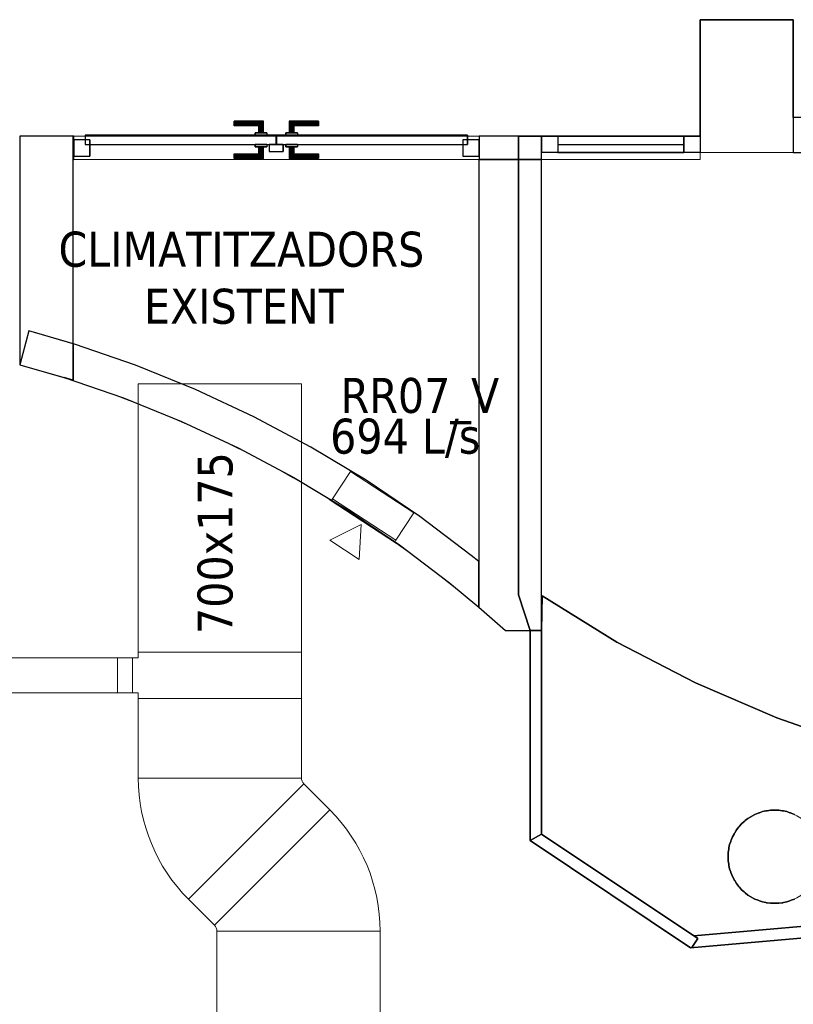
# Model space of a CAD drawing. Header units: metres. Extents: x 397.7 to 427.5, y 12.7 to 28.4.
# Tile 48 of 137: x 407.5 to 410.8, y 20.5 to 24.7. Entities that reach past the tile are written whole.
import ezdxf

# ---------------------------------------------------------------- set-up
doc = ezdxf.new("R2010")
doc.units = ezdxf.units.M
doc.layers.add('01_CARPINTERIA', color=5, linetype='Continuous', lineweight=25, true_color=0x0000ff)
doc.layers.add('01_SUELOS', color=7, linetype='Continuous', lineweight=25, true_color=0x007f00)
for name, color, linetype, lineweight in [('A-COLS-____-MCUT', 7, 'Continuous', 18), ('A-COLS-____-OTLN', 7, 'Continuous', 18), ('A-DETL-____-MBND', 7, 'Continuous', 18), ('A-GENM-____-OTLN', 7, 'Continuous', 18), ('A-WALL-____-MCUT', 7, 'Continuous', 25), ('A-WALL-____-OTLN', 7, 'Continuous', 25), ('G-____-____-TEXT', 7, 'Continuous', 30), ('M-HVAC-CDFF-IDEN', 7, 'Continuous', 30), ('M-HVAC-DUCT-IDEN', 7, 'Continuous', 30), ('M-HVAC-DUCT-OTLN', 7, 'Continuous', 18)]:
    doc.layers.add(name, color=color, linetype=linetype, lineweight=lineweight)
doc.styles.add('Tahoma_2', font='tahoma.ttf', dxfattribs={"height": 0.15})

# ---------------------------------------------------------------- blocks, each defined once
blk = doc.blocks.new('Family - Mampara P3-156189-06_CLI_AIRE_P3')
at = {"layer": 'A-WALL-____-MCUT', "color": 253, "true_color": 0xaaaaaa}
for p, q in [((0.809, 0.05), (0.012, 0.05)), ((0.012, 0.05), (0.029, 0.0364)), ((0.8144, 0), (0.809, 0.05)), ((0.029, 0.0364), (0, 0)), ((0, 0), (0.8144, 0))]:
    blk.add_line(p, q, dxfattribs=at)
at = {"layer": 'A-WALL-____-OTLN', "color": 253, "true_color": 0xaaaaaa}
for p, q in [((0.012, 0.05), (0.029, 0.0364)), ((0.809, 0.05), (0.012, 0.05)), ((0.8144, 0), (0.809, 0.05)), ((0.029, 0.0364), (0, 0)), ((0, 0), (0.8144, 0))]:
    blk.add_line(p, q, dxfattribs=at)
at = {"layer": 'A-WALL-____-OTLN', "color": 253, "lineweight": 18, "true_color": 0xaaaaaa}
blk.add_line((-0.0056, 0), (0.8144, 0), dxfattribs=at)
blk = doc.blocks.new('Family - Mampara P3-156211-06_CLI_AIRE_P3')
at = {"layer": 'A-WALL-____-MCUT', "color": 253, "true_color": 0xaaaaaa}
for p, q in [((-0.0267, 0.05), (0, 0)), ((0.8733, 0.05), (-0.0267, 0.05)), ((0.8733, 0), (0.8733, 0.05)), ((0, 0), (0.8733, 0))]:
    blk.add_line(p, q, dxfattribs=at)
at = {"layer": 'A-WALL-____-OTLN', "color": 253, "true_color": 0xaaaaaa}
for p, q in [((-0.0267, 0.05), (0, 0)), ((0.8733, 0.05), (-0.0267, 0.05)), ((0.8733, 0), (0.8733, 0.05)), ((0, 0), (0.8733, 0))]:
    blk.add_line(p, q, dxfattribs=at)
at = {"layer": 'A-WALL-____-OTLN', "color": 253, "lineweight": 18, "true_color": 0xaaaaaa}
blk.add_line((0, 0), (0.8733, 0), dxfattribs=at)
blk = doc.blocks.new('Family - Evans P3-156231-06_CLI_AIRE_P3')
at = {"layer": 'A-WALL-____-MCUT', "color": 253, "true_color": 0xaaaaaa}
for p, q in [((1.5879, 5.0476), (1.5879, 4.8916)), ((1.5935, 5.046), (1.5879, 5.0476)), ((1.8554, 4.9557), (1.5935, 5.046)), ((2.1122, 4.8518), (1.8554, 4.9557)), ((1.5879, 4.8916), (1.5483, 4.9029)), ((1.5483, 4.9029), (1.8028, 4.8152)), ((1.8028, 4.8152), (2.0523, 4.7143)), ((2.3632, 4.7346), (2.1122, 4.8518)), ((2.6078, 4.6045), (2.3632, 4.7346)), ((2.0523, 4.7143), (2.2962, 4.6004)), ((2.8452, 4.4617), (2.6078, 4.6045)), ((2.2962, 4.6004), (2.5338, 4.4739)), ((2.5338, 4.4739), (2.7645, 4.3352)), ((3.0748, 4.3067), (2.8452, 4.4617)), ((2.7645, 4.3352), (2.9876, 4.1845)), ((3.296, 4.1398), (3.0748, 4.3067)), ((2.9876, 4.1845), (3.2025, 4.0224)), ((3.3279, 4.113), (3.296, 4.1398)), ((3.3279, 3.9171), (3.3279, 4.113)), ((3.2025, 4.0224), (3.3279, 3.9171))]:
    blk.add_line(p, q, dxfattribs=at)
at = {"layer": 'A-WALL-____-OTLN', "color": 253, "true_color": 0xaaaaaa}
for p, q in [((1.3976, 5.1023), (1.358, 4.9576)), ((1.3976, 5.1023), (1.358, 4.9576)), ((1.5935, 5.046), (1.3976, 5.1023)), ((1.5879, 5.0476), (1.3976, 5.1023)), ((1.5879, 5.0476), (1.5879, 4.8916)), ((1.8554, 4.9557), (1.5935, 5.046)), ((1.358, 4.9576), (1.5483, 4.9029)), ((1.358, 4.9576), (1.5483, 4.9029)), ((2.1122, 4.8518), (1.8554, 4.9557)), ((1.5879, 4.8916), (1.5483, 4.9029)), ((1.5483, 4.9029), (1.8028, 4.8152)), ((1.8028, 4.8152), (2.0523, 4.7143)), ((2.3632, 4.7346), (2.1122, 4.8518)), ((2.6078, 4.6045), (2.3632, 4.7346)), ((2.0523, 4.7143), (2.2962, 4.6004)), ((2.8452, 4.4617), (2.6078, 4.6045)), ((2.2962, 4.6004), (2.5338, 4.4739)), ((2.5338, 4.4739), (2.7645, 4.3352)), ((3.0748, 4.3067), (2.8452, 4.4617)), ((2.7645, 4.3352), (2.9876, 4.1845)), ((3.296, 4.1398), (3.0748, 4.3067)), ((2.9876, 4.1845), (3.2025, 4.0224)), ((3.3279, 4.113), (3.296, 4.1398)), ((3.3279, 3.9171), (3.3279, 4.113)), ((3.2025, 4.0224), (3.3279, 3.9171))]:
    blk.add_line(p, q, dxfattribs=at)
at = {"layer": 'A-WALL-____-OTLN', "color": 253, "lineweight": 18, "true_color": 0xaaaaaa}
blk.add_arc((0, 0), 5.1398, 47.9624, 74.6812, dxfattribs=at)
blk = doc.blocks.new('Family - Pilar P3-156324-06_CLI_AIRE_P3')
at = {"layer": 'A-COLS-____-MCUT', "color": 253, "true_color": 0xaaaaaa}
for start, end in [(360, 180), (180, 360)]:
    blk.add_arc((0.2, 0.2), 0.2, start, end, dxfattribs=at)
at = {"layer": 'A-COLS-____-OTLN', "color": 253, "true_color": 0xaaaaaa}
for start, end in [(360, 180), (180, 360)]:
    blk.add_arc((0.2, 0.2), 0.2, start, end, dxfattribs=at)
blk = doc.blocks.new('Family - Evans P3-156341-06_CLI_AIRE_P3')
at = {"layer": 'A-WALL-____-MCUT', "color": 253, "true_color": 0xaaaaaa}
for p, q in [((0.68, 0.1), (0.68, 0)), ((0.9485, 0.1), (0.68, 0.1)), ((0.9485, 0), (0.9485, 0.1)), ((2.69, 0.1), (2.6883, 0.1)), ((2.6883, 0.1), (2.6883, 0)), ((2.69, 0), (2.69, 0.1)), ((0.68, 0), (0.9485, 0)), ((2.6883, 0), (2.69, 0))]:
    blk.add_line(p, q, dxfattribs=at)
at = {"layer": 'A-WALL-____-OTLN', "color": 253, "true_color": 0xaaaaaa}
for p, q in [((0.68, 0.1), (0.68, 0)), ((0.9485, 0.1), (0.68, 0.1)), ((0.9485, 0), (0.9485, 0.1)), ((2.69, 0.1), (2.6883, 0.1)), ((2.6883, 0.1), (2.6883, 0)), ((2.69, 0.1), (2.69, 0)), ((0.68, 0), (0.9485, 0)), ((2.6883, 0), (2.69, 0))]:
    blk.add_line(p, q, dxfattribs=at)
at = {"layer": 'A-WALL-____-OTLN', "color": 253, "lineweight": 18, "true_color": 0xaaaaaa}
blk.add_line((0, 0), (2.82, 0), dxfattribs=at)
blk = doc.blocks.new('Family - Vano porta P3-156343-06_CLI_AIRE_P3')
at = {"layer": 'A-GENM-____-OTLN', "color": 253, "true_color": 0xaaaaaa}
for p, q in [((407.7387, 24.2295), (407.7387, 24.1295)), ((409.4785, 24.2295), (407.7387, 24.2295)), ((407.7387, 24.2295), (407.7387, 24.1295)), ((407.7387, 24.2295), (409.4785, 24.2295)), ((409.4785, 24.1295), (409.4785, 24.2295)), ((409.4785, 24.2295), (409.4785, 24.1295)), ((407.7387, 24.1295), (409.4785, 24.1295)), ((409.4785, 24.1295), (407.7387, 24.1295))]:
    blk.add_line(p, q, dxfattribs=at)
blk = doc.blocks.new('Family - Vano porta P3-156345-06_CLI_AIRE_P3')
at = {"layer": 'A-GENM-____-OTLN', "color": 253, "true_color": 0xaaaaaa}
for p, q in [((409.747, 24.2295), (409.747, 24.1295)), ((410.427, 24.2295), (409.747, 24.2295)), ((409.747, 24.2295), (409.747, 24.1295)), ((409.747, 24.2295), (410.427, 24.2295)), ((410.427, 24.1295), (410.427, 24.2295)), ((410.427, 24.2295), (410.427, 24.1295)), ((409.747, 24.1295), (410.427, 24.1295)), ((410.427, 24.1295), (409.747, 24.1295))]:
    blk.add_line(p, q, dxfattribs=at)
blk = doc.blocks.new('Family - Evans P3-156390-06_CLI_AIRE_P3')
at = {"layer": 'A-WALL-____-MCUT', "color": 253, "true_color": 0xaaaaaa}
for p, q in [((0.0661, 0.23), (0, 0)), ((1.0457, 0.23), (0.0661, 0.23)), ((1.0457, 0), (1.0457, 0.23)), ((0, 0), (1.0457, 0))]:
    blk.add_line(p, q, dxfattribs=at)
at = {"layer": 'A-WALL-____-OTLN', "color": 253, "true_color": 0xaaaaaa}
for p, q in [((0.0661, 0.23), (0, 0)), ((1.0457, 0.23), (0.0661, 0.23)), ((1.0457, 0), (1.0457, 0.23)), ((0, 0), (1.0457, 0))]:
    blk.add_line(p, q, dxfattribs=at)
at = {"layer": 'A-WALL-____-OTLN', "color": 253, "lineweight": 18, "true_color": 0xaaaaaa}
blk.add_line((0, 0), (1.0457, 0), dxfattribs=at)
blk = doc.blocks.new('Family - Paviment P3-156426-06_CLI_AIRE_P3')
at = {"layer": '01_SUELOS', "color": 9, "true_color": 0xaad4aa}
for p, q in [((0.0025, 1.4572), (0, 1.3089)), ((0, 1.3089), (0.0025, 1.4572)), ((0.3232, 1.2595), (0.0025, 1.4572)), ((0.0025, 1.4572), (0.3232, 1.2595)), ((0, 1.3089), (0, 0.4356)), ((0, 0.4356), (0, 1.3089)), ((0.66, 1.0844), (0.3232, 1.2595)), ((0.3232, 1.2595), (0.66, 1.0844)), ((1.0087, 0.9341), (0.66, 1.0844)), ((0.66, 1.0844), (1.0087, 0.9341)), ((1.3673, 0.8094), (1.0087, 0.9341)), ((1.0087, 0.9341), (1.3673, 0.8094)), ((0.885, 0.5029), (0.8976, 0.5102)), ((0.8976, 0.5102), (0.885, 0.5029)), ((0.8976, 0.5102), (0.9, 0.5119)), ((0.9, 0.5119), (0.8976, 0.5102)), ((0.9, 0.5119), (0.9026, 0.5131)), ((0.9026, 0.5131), (0.9, 0.5119)), ((0.9026, 0.5131), (0.9153, 0.5204)), ((0.9153, 0.5204), (0.9026, 0.5131)), ((0.9153, 0.5204), (0.929, 0.5254)), ((0.929, 0.5254), (0.9153, 0.5204)), ((0.929, 0.5254), (0.9316, 0.5266)), ((0.9316, 0.5266), (0.929, 0.5254)), ((0.9316, 0.5266), (0.9344, 0.5274)), ((0.9344, 0.5274), (0.9316, 0.5266)), ((0.9344, 0.5274), (0.9481, 0.5324)), ((0.9481, 0.5324), (0.9344, 0.5274)), ((0.9481, 0.5324), (0.9625, 0.5349)), ((0.9625, 0.5349), (0.9481, 0.5324)), ((0.9625, 0.5349), (0.9653, 0.5356)), ((0.9653, 0.5356), (0.9625, 0.5349)), ((0.9653, 0.5356), (0.9682, 0.5359)), ((0.9682, 0.5359), (0.9653, 0.5356)), ((0.9682, 0.5359), (0.9825, 0.5384)), ((0.9825, 0.5384), (0.9682, 0.5359)), ((0.9825, 0.5384), (1.0175, 0.5384)), ((1.0175, 0.5384), (0.9825, 0.5384)), ((1.0175, 0.5384), (1.0318, 0.5359)), ((1.0318, 0.5359), (1.0175, 0.5384)), ((1.0318, 0.5359), (1.0347, 0.5356)), ((1.0347, 0.5356), (1.0318, 0.5359)), ((1.0347, 0.5356), (1.0375, 0.5349)), ((1.0375, 0.5349), (1.0347, 0.5356)), ((1.0375, 0.5349), (1.0519, 0.5324)), ((1.0519, 0.5324), (1.0375, 0.5349)), ((1.0519, 0.5324), (1.0656, 0.5274)), ((1.0656, 0.5274), (1.0519, 0.5324)), ((1.0656, 0.5274), (1.0684, 0.5266)), ((1.0684, 0.5266), (1.0656, 0.5274)), ((1.0684, 0.5266), (1.071, 0.5254)), ((1.071, 0.5254), (1.0684, 0.5266)), ((1.071, 0.5254), (1.0847, 0.5204)), ((1.0847, 0.5204), (1.071, 0.5254)), ((0.8358, 0.4537), (0.8451, 0.4649)), ((0.8451, 0.4649), (0.8358, 0.4537)), ((0.8451, 0.4649), (0.8468, 0.4672)), ((0.8468, 0.4672), (0.8451, 0.4649)), ((0.8468, 0.4672), (0.8489, 0.4693)), ((0.8489, 0.4693), (0.8468, 0.4672)), ((0.8489, 0.4693), (0.8582, 0.4805)), ((0.8582, 0.4805), (0.8489, 0.4693)), ((0.8582, 0.4805), (0.8694, 0.4898)), ((0.8694, 0.4898), (0.8582, 0.4805)), ((0.8694, 0.4898), (0.8714, 0.4919)), ((0.8714, 0.4919), (0.8694, 0.4898)), ((0.8714, 0.4919), (0.8738, 0.4936)), ((0.8738, 0.4936), (0.8714, 0.4919)), ((0.8738, 0.4936), (0.885, 0.5029)), ((0.885, 0.5029), (0.8738, 0.4936)), ((0, 0.4356), (0.6526, 0)), ((0.6526, 0), (0, 0.4356)), ((0.8133, 0.4097), (0.8183, 0.4234)), ((0.8183, 0.4234), (0.8133, 0.4097)), ((0.8183, 0.4234), (0.8256, 0.436)), ((0.8256, 0.436), (0.8183, 0.4234)), ((0.8256, 0.436), (0.8268, 0.4387)), ((0.8268, 0.4387), (0.8256, 0.436)), ((0.8268, 0.4387), (0.8285, 0.4411)), ((0.8285, 0.4411), (0.8268, 0.4387)), ((0.8285, 0.4411), (0.8358, 0.4537)), ((0.8358, 0.4537), (0.8285, 0.4411)), ((0.8038, 0.3762), (0.8063, 0.3906)), ((0.8063, 0.3906), (0.8038, 0.3762)), ((0.8063, 0.3906), (0.8113, 0.4043)), ((0.8113, 0.4043), (0.8063, 0.3906)), ((0.8113, 0.4043), (0.8121, 0.4071)), ((0.8121, 0.4071), (0.8113, 0.4043)), ((0.8121, 0.4071), (0.8133, 0.4097)), ((0.8133, 0.4097), (0.8121, 0.4071)), ((0.8003, 0.3562), (0.8028, 0.3705)), ((0.8028, 0.3705), (0.8003, 0.3562)), ((0.8003, 0.3212), (0.8003, 0.3562)), ((0.8003, 0.3562), (0.8003, 0.3212)), ((0.8028, 0.3705), (0.803, 0.3734)), ((0.803, 0.3734), (0.8028, 0.3705)), ((0.803, 0.3734), (0.8038, 0.3762)), ((0.8038, 0.3762), (0.803, 0.3734)), ((0.8028, 0.3069), (0.8003, 0.3212)), ((0.8003, 0.3212), (0.8028, 0.3069)), ((0.803, 0.304), (0.8028, 0.3069)), ((0.8028, 0.3069), (0.803, 0.304)), ((0.8038, 0.3011), (0.803, 0.304)), ((0.803, 0.304), (0.8038, 0.3011)), ((0.8063, 0.2868), (0.8038, 0.3011)), ((0.8038, 0.3011), (0.8063, 0.2868)), ((0.8113, 0.2731), (0.8063, 0.2868)), ((0.8063, 0.2868), (0.8113, 0.2731)), ((0.8121, 0.2703), (0.8113, 0.2731)), ((0.8113, 0.2731), (0.8121, 0.2703)), ((0.8133, 0.2676), (0.8121, 0.2703)), ((0.8121, 0.2703), (0.8133, 0.2676)), ((0.8183, 0.2539), (0.8133, 0.2676)), ((0.8133, 0.2676), (0.8183, 0.2539)), ((0.8256, 0.2413), (0.8183, 0.2539)), ((0.8183, 0.2539), (0.8256, 0.2413)), ((0.8268, 0.2387), (0.8256, 0.2413)), ((0.8256, 0.2413), (0.8268, 0.2387)), ((0.8285, 0.2363), (0.8268, 0.2387)), ((0.8268, 0.2387), (0.8285, 0.2363)), ((0.8358, 0.2237), (0.8285, 0.2363)), ((0.8285, 0.2363), (0.8358, 0.2237)), ((0.8451, 0.2125), (0.8358, 0.2237)), ((0.8358, 0.2237), (0.8451, 0.2125)), ((0.8468, 0.2101), (0.8451, 0.2125)), ((0.8451, 0.2125), (0.8468, 0.2101)), ((0.8489, 0.2081), (0.8468, 0.2101)), ((0.8468, 0.2101), (0.8489, 0.2081)), ((0.8582, 0.1969), (0.8489, 0.2081)), ((0.8489, 0.2081), (0.8582, 0.1969)), ((0.8694, 0.1875), (0.8582, 0.1969)), ((0.8582, 0.1969), (0.8694, 0.1875)), ((0.8714, 0.1855), (0.8694, 0.1875)), ((0.8694, 0.1875), (0.8714, 0.1855)), ((0.8738, 0.1838), (0.8714, 0.1855)), ((0.8714, 0.1855), (0.8738, 0.1838)), ((0.885, 0.1744), (0.8738, 0.1838)), ((0.8738, 0.1838), (0.885, 0.1744)), ((0.8976, 0.1672), (0.885, 0.1744)), ((0.885, 0.1744), (0.8976, 0.1672)), ((0.9, 0.1655), (0.8976, 0.1672)), ((0.8976, 0.1672), (0.9, 0.1655)), ((0.9026, 0.1642), (0.9, 0.1655)), ((0.9, 0.1655), (0.9026, 0.1642)), ((0.9153, 0.157), (0.9026, 0.1642)), ((0.9026, 0.1642), (0.9153, 0.157)), ((0.929, 0.152), (0.9153, 0.157)), ((0.9153, 0.157), (0.929, 0.152)), ((0.9316, 0.1507), (0.929, 0.152)), ((0.929, 0.152), (0.9316, 0.1507)), ((0.9344, 0.15), (0.9316, 0.1507)), ((0.9316, 0.1507), (0.9344, 0.15)), ((0.9481, 0.145), (0.9344, 0.15)), ((0.9344, 0.15), (0.9481, 0.145)), ((0.9625, 0.1425), (0.9481, 0.145)), ((0.9481, 0.145), (0.9625, 0.1425)), ((0.9653, 0.1417), (0.9625, 0.1425)), ((0.9625, 0.1425), (0.9653, 0.1417)), ((0.9682, 0.1415), (0.9653, 0.1417)), ((0.9653, 0.1417), (0.9682, 0.1415)), ((0.9825, 0.1389), (0.9682, 0.1415)), ((0.9682, 0.1415), (0.9825, 0.1389)), ((1.0175, 0.1389), (0.9825, 0.1389)), ((0.9825, 0.1389), (1.0175, 0.1389)), ((1.0318, 0.1415), (1.0175, 0.1389)), ((1.0175, 0.1389), (1.0318, 0.1415)), ((1.0347, 0.1417), (1.0318, 0.1415)), ((1.0318, 0.1415), (1.0347, 0.1417)), ((1.0375, 0.1425), (1.0347, 0.1417)), ((1.0347, 0.1417), (1.0375, 0.1425)), ((1.0519, 0.145), (1.0375, 0.1425)), ((1.0375, 0.1425), (1.0519, 0.145)), ((1.0656, 0.15), (1.0519, 0.145)), ((1.0519, 0.145), (1.0656, 0.15)), ((1.0684, 0.1507), (1.0656, 0.15)), ((1.0656, 0.15), (1.0684, 0.1507)), ((1.071, 0.152), (1.0684, 0.1507)), ((1.0684, 0.1507), (1.071, 0.152)), ((1.0847, 0.157), (1.071, 0.152)), ((1.071, 0.152), (1.0847, 0.157)), ((0.6526, 0), (1.4467, 0.068)), ((1.4467, 0.068), (0.6526, 0))]:
    blk.add_line(p, q, dxfattribs=at)
blk = doc.blocks.new('Family - Paviment P3-156431-06_CLI_AIRE_P3')
at = {"layer": '01_SUELOS', "color": 9, "true_color": 0xaad4aa}
for p, q in [((12.1318, 11.6188), (12.5318, 11.6188)), ((12.5318, 11.6188), (12.1318, 11.6188)), ((12.1318, 11.1188), (12.1318, 11.6188)), ((12.1318, 11.6188), (12.1318, 11.1188)), ((12.5318, 11.6188), (12.5318, 11.1988)), ((12.5318, 11.1988), (12.5318, 11.6188)), ((11.3518, 11.1188), (12.1318, 11.1188)), ((12.1318, 11.1188), (11.3518, 11.1188)), ((11.3518, 9.1519), (11.3518, 11.1188)), ((11.3518, 11.1188), (11.3518, 9.1519)), ((11.4018, 8.999), (11.3518, 9.1519)), ((11.3518, 9.1519), (11.4018, 8.999)), ((11.4018, 8.099), (11.4018, 8.999)), ((11.4018, 8.999), (11.4018, 8.099)), ((12.0912, 7.6388), (11.4018, 8.099)), ((11.4018, 8.099), (12.0912, 7.6388)), ((12.9082, 7.7088), (12.0912, 7.6388)), ((12.0912, 7.6388), (12.9082, 7.7088))]:
    blk.add_line(p, q, dxfattribs=at)
blk = doc.blocks.new('Family - Mampara P3-156466-06_CLI_AIRE_P3')
at = {"layer": 'A-WALL-____-MCUT', "color": 253, "true_color": 0xaaaaaa}
for p, q in [((0.0267, 0.05), (0, 0)), ((0.8332, 0.05), (0.0267, 0.05)), ((0.8332, 0.0034), (0.8332, 0.05)), ((0, 0), (0.8289, 0)), ((0.8289, 0), (0.8332, 0.0034))]:
    blk.add_line(p, q, dxfattribs=at)
at = {"layer": 'A-WALL-____-OTLN', "color": 253, "true_color": 0xaaaaaa}
for p, q in [((0.0267, 0.05), (0, 0)), ((0.8332, 0.05), (0.0267, 0.05)), ((0.8332, 0.0034), (0.8332, 0.05)), ((0, 0), (0.8289, 0)), ((0.8289, 0), (0.8332, 0.0034))]:
    blk.add_line(p, q, dxfattribs=at)
at = {"layer": 'A-WALL-____-OTLN', "color": 253, "lineweight": 18, "true_color": 0xaaaaaa}
blk.add_line((0, 0), (0.8289, 0), dxfattribs=at)
blk = doc.blocks.new('Family - Pilar P3-156482-06_CLI_AIRE_P3')
at = {"layer": 'A-COLS-____-MCUT', "color": 253, "true_color": 0xaaaaaa}
for p, q in [((0.4, 0.57), (0, 0.57)), ((0, 0.57), (0, 0)), ((0.4, 0), (0.4, 0.57)), ((0, 0), (0.4, 0))]:
    blk.add_line(p, q, dxfattribs=at)
at = {"layer": 'A-COLS-____-OTLN', "color": 253, "true_color": 0xaaaaaa}
for p, q in [((0.4, 0.57), (0, 0.57)), ((0, 0.57), (0, 0)), ((0.4, 0), (0.4, 0.57)), ((0, 0), (0.4, 0))]:
    blk.add_line(p, q, dxfattribs=at)
blk = doc.blocks.new('Family - LONDR55-XX_ZZ-ARQ-CAA-M3D-Londres55-156519-06_CLI_AIRE_P3')
at = {"layer": '01_CARPINTERIA', "color": 161, "true_color": 0xaaaaff}
for p, q in [((0.6894, 0.1487), (0.6894, 0.15)), ((0.6894, 0.15), (0.6894, 0.1487)), ((0.8144, 0.15), (0.6894, 0.15)), ((0.6894, 0.145), (0.6894, 0.1487)), ((0.6894, 0.1487), (0.6894, 0.145)), ((0.8131, 0.1487), (0.6894, 0.1487)), ((0.8131, 0.1487), (0.6894, 0.1487)), ((0.6894, 0.14), (0.6894, 0.145)), ((0.6894, 0.145), (0.6894, 0.14)), ((0.8094, 0.145), (0.6894, 0.145)), ((0.8094, 0.145), (0.6894, 0.145)), ((0.6894, 0.135), (0.6894, 0.14)), ((0.6894, 0.14), (0.6894, 0.135)), ((0.6894, 0.14), (0.8044, 0.14)), ((0.8044, 0.14), (0.6894, 0.14)), ((0.6894, 0.135), (0.6894, 0.1313)), ((0.6894, 0.1313), (0.6894, 0.135)), ((0.7994, 0.135), (0.6894, 0.135)), ((0.7994, 0.135), (0.6894, 0.135)), ((0.6894, 0.1313), (0.6894, 0.13)), ((0.6894, 0.13), (0.6894, 0.1313)), ((0.7958, 0.1313), (0.6894, 0.1313)), ((0.7958, 0.1313), (0.6894, 0.1313)), ((0.7944, 0.13), (0.6894, 0.13)), ((0.7944, 0.13), (0.7958, 0.1313)), ((0.7958, 0.1313), (0.7944, 0.13)), ((0.7944, 0.1), (0.7944, 0.13)), ((0.7958, 0.1313), (0.7994, 0.135)), ((0.7994, 0.135), (0.7958, 0.1313)), ((0.7958, 0.1), (0.7958, 0.1313)), ((0.7958, 0.1), (0.7958, 0.1313)), ((0.7994, 0.135), (0.8044, 0.14)), ((0.8044, 0.14), (0.7994, 0.135)), ((0.7994, 0.1), (0.7994, 0.135)), ((0.7994, 0.1), (0.7994, 0.135)), ((0.8094, 0.145), (0.8044, 0.14)), ((0.8044, 0.14), (0.8094, 0.145)), ((0.8044, 0.14), (0.8044, 0.1)), ((0.8044, 0.1), (0.8044, 0.14)), ((0.8131, 0.1487), (0.8094, 0.145)), ((0.8094, 0.145), (0.8131, 0.1487)), ((0.8094, 0.1), (0.8094, 0.145)), ((0.8094, 0.1), (0.8094, 0.145)), ((0.8144, 0.15), (0.8131, 0.1487)), ((0.8131, 0.1487), (0.8144, 0.15)), ((0.8131, 0.1), (0.8131, 0.1487)), ((0.8131, 0.1), (0.8131, 0.1487)), ((0.8144, 0.1), (0.8144, 0.15)), ((0.9268, 0.1487), (0.9254, 0.15)), ((0.9254, 0.15), (0.9254, 0.1)), ((0.9254, 0.15), (0.9268, 0.1487)), ((1.0504, 0.15), (0.9254, 0.15)), ((0.9304, 0.145), (0.9268, 0.1487)), ((0.9268, 0.1487), (0.9268, 0.1)), ((0.9268, 0.1487), (0.9268, 0.1)), ((0.9268, 0.1487), (0.9304, 0.145)), ((1.0504, 0.1487), (0.9268, 0.1487)), ((1.0504, 0.1487), (0.9268, 0.1487)), ((0.9354, 0.14), (0.9304, 0.145)), ((0.9304, 0.145), (0.9304, 0.1)), ((0.9304, 0.145), (0.9304, 0.1)), ((0.9304, 0.145), (0.9354, 0.14)), ((1.0504, 0.145), (0.9304, 0.145)), ((1.0504, 0.145), (0.9304, 0.145)), ((0.9354, 0.1), (0.9354, 0.14)), ((0.9354, 0.14), (0.9354, 0.1)), ((0.9354, 0.14), (0.9404, 0.135)), ((0.9404, 0.135), (0.9354, 0.14)), ((0.9354, 0.14), (1.0504, 0.14)), ((1.0504, 0.14), (0.9354, 0.14)), ((0.9404, 0.135), (0.9404, 0.1)), ((0.9404, 0.135), (0.9441, 0.1313)), ((0.9441, 0.1313), (0.9404, 0.135)), ((0.9404, 0.135), (0.9404, 0.1)), ((1.0504, 0.135), (0.9404, 0.135)), ((1.0504, 0.135), (0.9404, 0.135)), ((0.9441, 0.1313), (0.9441, 0.1)), ((0.9441, 0.1313), (0.9454, 0.13)), ((0.9454, 0.13), (0.9441, 0.1313)), ((0.9441, 0.1313), (0.9441, 0.1)), ((1.0504, 0.1313), (0.9441, 0.1313)), ((1.0504, 0.1313), (0.9441, 0.1313)), ((0.9454, 0.13), (0.9454, 0.1)), ((1.0504, 0.13), (0.9454, 0.13)), ((1.0504, 0.1487), (1.0504, 0.15)), ((1.0504, 0.15), (1.0504, 0.1487)), ((1.0504, 0.145), (1.0504, 0.1487)), ((1.0504, 0.1487), (1.0504, 0.145)), ((1.0504, 0.145), (1.0504, 0.14)), ((1.0504, 0.14), (1.0504, 0.145)), ((1.0504, 0.14), (1.0504, 0.135)), ((1.0504, 0.135), (1.0504, 0.14)), ((1.0504, 0.135), (1.0504, 0.1313)), ((1.0504, 0.1313), (1.0504, 0.135)), ((1.0504, 0.1313), (1.0504, 0.13)), ((1.0504, 0.13), (1.0504, 0.1313)), ((0.8694, 0.09), (0.05, 0.09)), ((0.05, 0.09), (0.05, 0.05)), ((0.8694, 0.09), (0.05, 0.09)), ((0.05, 0.09), (0.05, 0.05)), ((0.8294, 0.1), (0.7794, 0.1)), ((0.7794, 0.1), (0.8294, 0.1)), ((0.7794, 0.1), (0.7794, 0.09)), ((0.7794, 0.09), (0.7794, 0.1)), ((0.8294, 0.09), (0.7794, 0.09)), ((0.7794, 0.09), (0.8294, 0.09)), ((0.7958, 0.1), (0.7944, 0.1)), ((0.7944, 0.1), (0.7958, 0.1)), ((0.7994, 0.1), (0.7958, 0.1)), ((0.7958, 0.1), (0.7994, 0.1)), ((0.8044, 0.1), (0.7994, 0.1)), ((0.7994, 0.1), (0.8044, 0.1)), ((0.8094, 0.1), (0.8044, 0.1)), ((0.8044, 0.1), (0.8094, 0.1)), ((0.8094, 0.1), (0.8131, 0.1)), ((0.8131, 0.1), (0.8094, 0.1)), ((0.8131, 0.1), (0.8144, 0.1)), ((0.8144, 0.1), (0.8131, 0.1)), ((0.8294, 0.1), (0.8294, 0.09)), ((0.8294, 0.1), (0.8294, 0.09)), ((0.8694, 0.05), (0.8694, 0.09)), ((0.8694, 0.09), (0.8694, 0.05)), ((1.6898, 0.09), (0.8704, 0.09)), ((0.8704, 0.09), (0.8704, 0.05)), ((1.6898, 0.09), (0.8704, 0.09)), ((0.8704, 0.09), (0.8704, 0.05)), ((0.9604, 0.1), (0.9104, 0.1)), ((0.9104, 0.1), (0.9604, 0.1)), ((0.9104, 0.1), (0.9104, 0.09)), ((0.9104, 0.09), (0.9104, 0.1)), ((0.9604, 0.09), (0.9104, 0.09)), ((0.9104, 0.09), (0.9604, 0.09)), ((0.9268, 0.1), (0.9254, 0.1)), ((0.9254, 0.1), (0.9268, 0.1)), ((0.9304, 0.1), (0.9268, 0.1)), ((0.9268, 0.1), (0.9304, 0.1)), ((0.9354, 0.1), (0.9304, 0.1)), ((0.9304, 0.1), (0.9354, 0.1)), ((0.9404, 0.1), (0.9354, 0.1)), ((0.9354, 0.1), (0.9404, 0.1)), ((0.9404, 0.1), (0.9441, 0.1)), ((0.9441, 0.1), (0.9404, 0.1)), ((0.9441, 0.1), (0.9454, 0.1)), ((0.9454, 0.1), (0.9441, 0.1)), ((0.9604, 0.1), (0.9604, 0.09)), ((0.9604, 0.1), (0.9604, 0.09)), ((1.6898, 0.05), (1.6898, 0.09)), ((1.6898, 0.09), (1.6898, 0.05)), ((0.07, 0.07), (0, 0.07)), ((0, 0.07), (0, 0)), ((0.07, 0.07), (0, 0.07)), ((0, 0.07), (0, 0)), ((0.05, 0.05), (0.8694, 0.05)), ((0.05, 0.05), (0.8694, 0.05)), ((0.07, 0), (0.07, 0.07)), ((0.07, 0.07), (0.07, 0)), ((0.7794, 0.05), (0.8294, 0.05)), ((0.8294, 0.05), (0.7794, 0.05)), ((0.7794, 0.05), (0.7794, 0.04)), ((0.7794, 0.04), (0.7794, 0.05)), ((0.8294, 0.05), (0.8294, 0.04)), ((0.8294, 0.05), (0.8294, 0.04)), ((0.8994, 0.05), (0.8394, 0.05)), ((0.8394, 0.05), (0.8394, 0.02)), ((0.8994, 0.05), (0.8394, 0.05)), ((0.8394, 0.05), (0.8394, 0.02)), ((0.8704, 0.05), (1.6898, 0.05)), ((0.8704, 0.05), (1.6898, 0.05)), ((0.8994, 0.02), (0.8994, 0.05)), ((0.8994, 0.05), (0.8994, 0.02)), ((0.9104, 0.05), (0.9604, 0.05)), ((0.9604, 0.05), (0.9104, 0.05)), ((0.9104, 0.05), (0.9104, 0.04)), ((0.9104, 0.04), (0.9104, 0.05)), ((0.9604, 0.05), (0.9604, 0.04)), ((0.9604, 0.05), (0.9604, 0.04)), ((1.7398, 0.07), (1.6698, 0.07)), ((1.6698, 0.07), (1.6698, 0)), ((1.7398, 0.07), (1.6698, 0.07)), ((1.6698, 0.07), (1.6698, 0)), ((1.7398, 0), (1.7398, 0.07)), ((1.7398, 0.07), (1.7398, 0)), ((0, 0), (0.07, 0)), ((0, 0), (0.07, 0)), ((0.6894, 0.0087), (0.6894, 0.01)), ((0.6894, 0.01), (0.6894, 0.0087)), ((0.6894, 0.01), (0.7944, 0.01)), ((0.6894, 0.005), (0.6894, 0.0087)), ((0.6894, 0.0087), (0.6894, 0.005)), ((0.6894, 0.0087), (0.7958, 0.0087)), ((0.6894, 0.0087), (0.7958, 0.0087)), ((0.6894, 0), (0.6894, 0.005)), ((0.6894, 0.005), (0.6894, 0)), ((0.6894, 0.005), (0.7994, 0.005)), ((0.6894, 0.005), (0.7994, 0.005)), ((0.6894, -0.005), (0.6894, 0)), ((0.8044, 0), (0.6894, 0)), ((0.6894, 0), (0.8044, 0)), ((0.7794, 0.04), (0.8294, 0.04)), ((0.8294, 0.04), (0.7794, 0.04)), ((0.7958, 0.04), (0.7944, 0.04)), ((0.7944, 0.04), (0.7958, 0.04)), ((0.7944, 0.01), (0.7944, 0.04)), ((0.7958, 0.0087), (0.7944, 0.01)), ((0.7944, 0.01), (0.7958, 0.0087)), ((0.7994, 0.04), (0.7958, 0.04)), ((0.7958, 0.04), (0.7994, 0.04)), ((0.7958, 0.0087), (0.7958, 0.04)), ((0.7958, 0.0087), (0.7958, 0.04)), ((0.7994, 0.005), (0.7958, 0.0087)), ((0.7958, 0.0087), (0.7994, 0.005)), ((0.7994, 0.04), (0.8044, 0.04)), ((0.8044, 0.04), (0.7994, 0.04)), ((0.7994, 0.005), (0.7994, 0.04)), ((0.7994, 0.005), (0.7994, 0.04)), ((0.8044, 0), (0.7994, 0.005)), ((0.7994, 0.005), (0.8044, 0)), ((0.8044, 0.04), (0.8094, 0.04)), ((0.8094, 0.04), (0.8044, 0.04)), ((0.8044, 0.04), (0.8044, 0)), ((0.8044, 0), (0.8044, 0.04)), ((0.8094, 0.04), (0.8131, 0.04)), ((0.8131, 0.04), (0.8094, 0.04)), ((0.8094, -0.005), (0.8094, 0.04)), ((0.8094, -0.005), (0.8094, 0.04)), ((0.8131, 0.04), (0.8144, 0.04)), ((0.8144, 0.04), (0.8131, 0.04)), ((0.8131, -0.0087), (0.8131, 0.04)), ((0.8131, -0.0087), (0.8131, 0.04)), ((0.8144, -0.01), (0.8144, 0.04)), ((0.8394, 0.02), (0.8994, 0.02)), ((0.8394, 0.02), (0.8994, 0.02)), ((0.9104, 0.04), (0.9604, 0.04)), ((0.9604, 0.04), (0.9104, 0.04)), ((0.9268, 0.04), (0.9254, 0.04)), ((0.9254, 0.04), (0.9268, 0.04)), ((0.9254, 0.04), (0.9254, -0.01)), ((0.9304, 0.04), (0.9268, 0.04)), ((0.9268, 0.04), (0.9304, 0.04)), ((0.9268, 0.04), (0.9268, -0.0087)), ((0.9268, 0.04), (0.9268, -0.0087)), ((0.9304, 0.04), (0.9354, 0.04)), ((0.9354, 0.04), (0.9304, 0.04)), ((0.9304, 0.04), (0.9304, -0.005)), ((0.9304, 0.04), (0.9304, -0.005)), ((0.9304, -0.005), (0.9354, 0)), ((0.9354, 0), (0.9304, -0.005)), ((0.9354, 0.04), (0.9404, 0.04)), ((0.9404, 0.04), (0.9354, 0.04)), ((0.9354, 0), (0.9354, 0.04)), ((0.9354, 0.04), (0.9354, 0)), ((0.9404, 0.005), (0.9354, 0)), ((0.9354, 0), (0.9404, 0.005)), ((1.0504, 0), (0.9354, 0)), ((0.9354, 0), (1.0504, 0)), ((0.9404, 0.04), (0.9441, 0.04)), ((0.9441, 0.04), (0.9404, 0.04)), ((0.9404, 0.04), (0.9404, 0.005)), ((0.9404, 0.04), (0.9404, 0.005)), ((0.9441, 0.0087), (0.9404, 0.005)), ((0.9404, 0.005), (0.9441, 0.0087)), ((0.9404, 0.005), (1.0504, 0.005)), ((0.9404, 0.005), (1.0504, 0.005)), ((0.9441, 0.04), (0.9454, 0.04)), ((0.9454, 0.04), (0.9441, 0.04)), ((0.9441, 0.04), (0.9441, 0.0087)), ((0.9441, 0.04), (0.9441, 0.0087)), ((0.9454, 0.01), (0.9441, 0.0087)), ((0.9441, 0.0087), (0.9454, 0.01)), ((0.9441, 0.0087), (1.0504, 0.0087)), ((0.9441, 0.0087), (1.0504, 0.0087)), ((0.9454, 0.04), (0.9454, 0.01)), ((0.9454, 0.01), (1.0504, 0.01)), ((1.0504, 0.0087), (1.0504, 0.01)), ((1.0504, 0.01), (1.0504, 0.0087)), ((1.0504, 0.005), (1.0504, 0.0087)), ((1.0504, 0.0087), (1.0504, 0.005)), ((1.0504, 0.005), (1.0504, 0)), ((1.0504, 0), (1.0504, 0.005)), ((1.0504, 0), (1.0504, -0.005)), ((1.0504, -0.005), (1.0504, 0)), ((1.6698, 0), (1.7398, 0)), ((1.6698, 0), (1.7398, 0)), ((0.6894, 0), (0.6894, -0.005)), ((0.6894, -0.005), (0.6894, -0.0087)), ((0.6894, -0.0087), (0.6894, -0.005)), ((0.6894, -0.005), (0.8094, -0.005)), ((0.6894, -0.005), (0.8094, -0.005)), ((0.6894, -0.0087), (0.6894, -0.01)), ((0.6894, -0.01), (0.6894, -0.0087)), ((0.6894, -0.0087), (0.8131, -0.0087)), ((0.6894, -0.0087), (0.8131, -0.0087)), ((0.6894, -0.01), (0.8144, -0.01)), ((0.8044, 0), (0.8094, -0.005)), ((0.8094, -0.005), (0.8044, 0)), ((0.8094, -0.005), (0.8131, -0.0087)), ((0.8131, -0.0087), (0.8094, -0.005)), ((0.8131, -0.0087), (0.8144, -0.01)), ((0.8144, -0.01), (0.8131, -0.0087)), ((0.9254, -0.01), (0.9268, -0.0087)), ((0.9268, -0.0087), (0.9254, -0.01)), ((0.9254, -0.01), (1.0504, -0.01)), ((0.9268, -0.0087), (0.9304, -0.005)), ((0.9304, -0.005), (0.9268, -0.0087)), ((0.9268, -0.0087), (1.0504, -0.0087)), ((0.9268, -0.0087), (1.0504, -0.0087)), ((0.9304, -0.005), (1.0504, -0.005)), ((0.9304, -0.005), (1.0504, -0.005)), ((1.0504, -0.005), (1.0504, -0.0087)), ((1.0504, -0.0087), (1.0504, -0.005)), ((1.0504, -0.0087), (1.0504, -0.01)), ((1.0504, -0.01), (1.0504, -0.0087))]:
    blk.add_line(p, q, dxfattribs=at)
blk = doc.blocks.new('Family - Porta P3-156520-06_CLI_AIRE_P3')
blk.add_blockref('Family - LONDR55-XX_ZZ-ARQ-CAA-M3D-Londres55-156519-06_CLI_AIRE_P3', (0, 0))
blk = doc.blocks.new('Family - Evans P3-156549-06_CLI_AIRE_P3')
at = {"layer": 'A-WALL-____-MCUT', "color": 253, "true_color": 0xaaaaaa}
for p, q in [((6.62, 0.15), (6.58, 0.15)), ((6.62, 0), (6.62, 0.15)), ((6.58, 0), (6.62, 0))]:
    blk.add_line(p, q, dxfattribs=at)
at = {"layer": 'A-WALL-____-OTLN', "color": 253, "true_color": 0xaaaaaa}
for p, q in [((6.62, 0.15), (0, 0.15)), ((6.62, 0), (6.62, 0.15)), ((0, 0), (6.62, 0))]:
    blk.add_line(p, q, dxfattribs=at)
at = {"layer": 'A-WALL-____-OTLN', "color": 253, "lineweight": 18, "true_color": 0xaaaaaa}
blk.add_line((0, 0), (6.62, 0), dxfattribs=at)
blk = doc.blocks.new('Family - Evans P3-156649-06_CLI_AIRE_P3')
at = {"layer": 'A-WALL-____-MCUT', "color": 253, "true_color": 0xaaaaaa}
for p, q in [((0.0997, 0.27), (0, 0.155)), ((2.0198, 0.27), (0.0997, 0.27)), ((2.0198, 0), (2.0198, 0.27)), ((0, 0.155), (0, 0)), ((0, 0), (2.0198, 0))]:
    blk.add_line(p, q, dxfattribs=at)
at = {"layer": 'A-WALL-____-OTLN', "color": 253, "true_color": 0xaaaaaa}
for p, q in [((0.0997, 0.27), (0, 0.155)), ((2.0198, 0.27), (0.0997, 0.27)), ((2.0198, 0), (2.0198, 0.27)), ((0, 0.155), (0, 0)), ((0, 0), (2.0198, 0))]:
    blk.add_line(p, q, dxfattribs=at)
at = {"layer": 'A-WALL-____-OTLN', "color": 253, "lineweight": 18, "true_color": 0xaaaaaa}
blk.add_line((0, 0), (2.0198, 0), dxfattribs=at)
blk = doc.blocks.new('Forma directa - LONDR55-XX_ZZ-ARQ-CAA-M3D-Londres55-156758-06_CLI_AIRE_P3')
at = {"layer": '01_CARPINTERIA', "color": 161, "true_color": 0xaaaaff}
for p, q in [((0.07, 0.07), (0, 0.07)), ((0, 0.07), (0, 0)), ((0.07, 0.07), (0, 0.07)), ((0, 0.07), (0, 0)), ((0.07, 0.07), (0.61, 0.07)), ((0.61, 0.07), (0.07, 0.07)), ((0.07, 0.07), (0.07, 0)), ((0.07, 0), (0.07, 0.07)), ((0.07, 0), (0.07, 0.07)), ((0.07, 0.07), (0.07, 0)), ((0.61, 0.07), (0.61, 0)), ((0.61, 0.07), (0.61, 0)), ((0.68, 0.07), (0.61, 0.07)), ((0.61, 0.07), (0.61, 0)), ((0.68, 0.07), (0.61, 0.07)), ((0.61, 0.07), (0.61, 0)), ((0.68, 0), (0.68, 0.07)), ((0.68, 0.07), (0.68, 0)), ((0, 0), (0.07, 0)), ((0, 0), (0.07, 0)), ((0.61, 0.035), (0.07, 0.035)), ((0.61, 0.035), (0.07, 0.035)), ((0.07, 0), (0.61, 0)), ((0.61, 0), (0.07, 0)), ((0.61, 0), (0.68, 0)), ((0.61, 0), (0.68, 0))]:
    blk.add_line(p, q, dxfattribs=at)
blk = doc.blocks.new('Forma directa - Porta P3-156759-06_CLI_AIRE_P3')
at = {"extrusion": (0, 0, -1), "zscale": -1, "rotation": 180}
blk.add_blockref('Forma directa - LONDR55-XX_ZZ-ARQ-CAA-M3D-Londres55-156758-06_CLI_AIRE_P3', (0, 0), dxfattribs=at)
blk = doc.blocks.new('LONDR55-XX_ZZ-ARQ-CAA-M3D-Londres55_ifc-1-06_CLI_AIRE_P3')
at = {"layer": '01_CARPINTERIA', "color": 253, "lineweight": 18, "true_color": 0xaaaaaa}
blk.add_blockref('Family - Porta P3-156520-06_CLI_AIRE_P3', (407.7387, 24.1445), dxfattribs=at)
at = {"layer": '01_CARPINTERIA', "color": 253, "lineweight": 18, "true_color": 0xaaaaaa, "rotation": 180}
blk.add_blockref('Forma directa - Porta P3-156759-06_CLI_AIRE_P3', (410.427, 24.1595), dxfattribs=at)
at = {"layer": '01_SUELOS', "color": 253, "lineweight": 18, "true_color": 0xaaaaaa}
for name, p in [('Family - Paviment P3-156431-06_CLI_AIRE_P3', (398.2952, 13.1106)), ('Family - Paviment P3-156426-06_CLI_AIRE_P3', (409.747, 20.8008))]:
    blk.add_blockref(name, p, dxfattribs=at)
at = {"layer": 'A-COLS-____-OTLN', "color": 253, "lineweight": 18, "true_color": 0xaaaaaa}
for name, p in [('Family - Pilar P3-156482-06_CLI_AIRE_P3', (410.427, 24.1595)), ('Family - Pilar P3-156324-06_CLI_AIRE_P3', (410.547, 20.9395))]:
    blk.add_blockref(name, p, dxfattribs=at)
at = {"layer": 'A-GENM-____-OTLN', "color": 253, "lineweight": 18, "true_color": 0xaaaaaa}
for name in ['Family - Vano porta P3-156343-06_CLI_AIRE_P3', 'Family - Vano porta P3-156345-06_CLI_AIRE_P3']:
    blk.add_blockref(name, (0, 0), dxfattribs=at)
at = {"layer": 'A-WALL-____-OTLN', "color": 253, "lineweight": 18, "true_color": 0xaaaaaa}
for name, p, rotation in [('Family - Evans P3-156549-06_CLI_AIRE_P3', (417.447, 24.3095), 180), ('Family - Evans P3-156390-06_CLI_AIRE_P3', (407.737, 23.1838), 90), ('Family - Evans P3-156341-06_CLI_AIRE_P3', (410.427, 24.2295), 180), ('Family - Evans P3-156649-06_CLI_AIRE_P3', (409.747, 22.1096), 90), ('Family - Mampara P3-156211-06_CLI_AIRE_P3', (409.747, 21.2364), 90), ('Family - Mampara P3-156466-06_CLI_AIRE_P3', (409.697, 21.2096), 326.2778025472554), ('Family - Mampara P3-156189-06_CLI_AIRE_P3', (410.3919, 20.7499), 4.897063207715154)]:
    blk.add_blockref(name, p, dxfattribs=dict(at, rotation=rotation))
blk.add_blockref('Family - Evans P3-156231-06_CLI_AIRE_P3', (406.1491, 18.2922), dxfattribs=at)
blk = doc.blocks.new('M_Te rectangular - Estándar-467096-06_CLI_AIRE_P3')
at = {"layer": 'M-HVAC-DUCT-OTLN', "color": 143, "true_color": 0x32aad1}
for p, q in [((-0.1, 0.35), (-0.1, -0.35)), ((-0.1, -0.35), (-0.1, 0.35)), ((-0.1, 0.35), (0.1, 0.35)), ((0.1, 0.35), (-0.1, 0.35)), ((0.1, -0.35), (0.1, 0.35)), ((0.1, 0.35), (0.1, -0.35)), ((-0.075, -0.35), (-0.1, -0.35)), ((-0.075, -0.35), (-0.1, -0.35)), ((-0.075, -0.35), (-0.075, -0.375)), ((-0.075, -0.375), (-0.075, -0.35)), ((-0.075, -0.375), (0.075, -0.375)), ((0.075, -0.375), (-0.075, -0.375)), ((0.075, -0.35), (0.075, -0.375)), ((0.1, -0.35), (0.075, -0.35)), ((0.1, -0.35), (0.075, -0.35)), ((0.075, -0.375), (0.075, -0.35))]:
    blk.add_line(p, q, dxfattribs=at)
blk = doc.blocks.new('M_Transición rectangular - Ángulo - 60 grados-467098-06_CLI_AIRE_P3')
at = {"layer": 'M-HVAC-DUCT-OTLN', "color": 143, "true_color": 0x32aad1}
for p, q in [((0, 0.075), (0, -0.075)), ((0, 0.075), (0.065, 0.075)), ((0, 0.075), (0.065, 0.075)), ((0, -0.075), (0, 0.075)), ((0.065, -0.075), (0.065, 0.075)), ((0.065, 0.075), (0.065, -0.075)), ((0, -0.075), (0.065, -0.075)), ((0.065, -0.075), (0, -0.075))]:
    blk.add_line(p, q, dxfattribs=at)
blk = doc.blocks.new('M_Codo rectangular - Radio - _55 W-467309-06_CLI_AIRE_P3')
at = {"layer": 'M-HVAC-DUCT-OTLN', "color": 143, "true_color": 0x32aad1}
for p, q in [((-0.1595, 0.35), (-0.1595, -0.35)), ((-0.1595, -0.35), (-0.1595, 0.35)), ((-0.1347, 0.3603), (0.3603, -0.1347)), ((0.3603, -0.1347), (-0.1347, 0.3603))]:
    blk.add_line(p, q, dxfattribs=at)
for radius in [0.035, 0.035, 0.735, 0.735]:
    blk.add_arc((-0.1595, 0.385), radius, 270, 315, dxfattribs=at)
blk = doc.blocks.new('ZYR_03_06_04_01 Reixa Paret Retorn - RR07_V-483510-06_CLI_AIRE_P3')
at = {"layer": 'A-DETL-____-MBND', "color": 40, "true_color": 0xffbf00}
for p, q in [((0.1725, 0.002), (-0.1725, 0.002)), ((-0.1725, 0.002), (0.1725, 0.002)), ((-0.1725, 0.002), (-0.1725, 0)), ((-0.1725, 0.002), (-0.1725, 0)), ((0.1725, 0), (-0.1725, 0)), ((-0.1725, 0), (0.1725, 0)), ((0.1625, 0.01), (-0.1625, 0.01)), ((-0.1625, 0.01), (0.1625, 0.01)), ((-0.1625, 0.01), (-0.1625, 0)), ((-0.1625, 0.01), (-0.1625, 0)), ((0.1625, 0.002), (-0.1625, 0.002)), ((-0.1625, 0.002), (0.1625, 0.002)), ((-0.1625, 0.002), (-0.1625, 0)), ((-0.1625, 0.002), (-0.1625, 0)), ((0.1625, 0), (-0.1625, 0)), ((-0.1625, 0), (0.1625, 0)), ((0.1625, 0), (-0.1625, 0)), ((-0.1625, 0), (0.1625, 0)), ((0.1625, 0), (0.1625, 0.01)), ((0.1625, 0.01), (0.1625, 0)), ((0.1625, 0), (0.1625, 0.002)), ((0.1625, 0.002), (0.1625, 0)), ((0.1725, 0), (0.1725, 0.002)), ((0.1725, 0.002), (0.1725, 0)), ((0, -0.015), (-0.075, -0.1449)), ((0, -0.015), (0.075, -0.1449)), ((0.075, -0.1449), (-0.075, -0.1449))]:
    blk.add_line(p, q, dxfattribs=at)

msp = doc.modelspace()

# ---------------------------------------------------------------- linework, layer by layer
at = {"layer": 'A-DETL-____-MBND', "color": 40, "true_color": 0xffbf00}
for p, q in [((408.8496, 22.6744), (408.9261, 22.7917)), ((408.9261, 22.7917), (409.1982, 22.614)), ((408.8496, 22.6744), (409.1217, 22.4967)), ((409.1982, 22.614), (409.1217, 22.4967))]:
    msp.add_line(p, q, dxfattribs=at)
at = {"layer": 'M-HVAC-DUCT-OTLN', "color": 143, "true_color": 0x32aad1}
for p, q in [((408.7161, 23.1675), (408.0161, 23.1675)), ((408.0161, 22.0175), (408.0161, 23.1675)), ((408.7161, 23.1675), (408.7161, 22.0175)), ((408.7161, 22.0175), (408.0161, 22.0175)), ((404.82, 21.9925), (407.9261, 21.9925)), ((407.9261, 21.8425), (407.9261, 21.9925)), ((407.9261, 21.8425), (404.82, 21.8425)), ((408.7161, 21.8175), (408.0161, 21.8175)), ((408.0161, 21.477), (408.0161, 21.8175)), ((408.7161, 21.8175), (408.7161, 21.477)), ((408.7161, 21.477), (408.0161, 21.477)), ((408.7263, 21.4522), (408.2314, 20.9572)), ((408.7263, 21.4522), (408.8382, 21.3403)), ((408.8382, 21.3403), (408.3432, 20.8454)), ((408.3432, 20.8454), (408.2314, 20.9572)), ((409.0535, 20.8206), (408.3535, 20.8206)), ((408.3535, 19.9367), (408.3535, 20.8206)), ((409.0535, 20.8206), (409.0535, 19.9367))]:
    msp.add_line(p, q, dxfattribs=at)

# ---------------------------------------------------------------- block references
at = {"lineweight": 5}
msp.add_blockref('LONDR55-XX_ZZ-ARQ-CAA-M3D-Londres55_ifc-1-06_CLI_AIRE_P3', (0, 0), dxfattribs=at)
at = {"layer": 'A-DETL-____-MBND', "color": 40, "true_color": 0xffbf00, "rotation": 326.8548971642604}
msp.add_blockref('ZYR_03_06_04_01 Reixa Paret Retorn - RR07_V-483510-06_CLI_AIRE_P3', (408.9802, 22.5772), dxfattribs=at)
at = {"layer": 'M-HVAC-DUCT-OTLN', "color": 143, "true_color": 0x32aad1}
for name, p, rotation in [('M_Te rectangular - Estándar-467096-06_CLI_AIRE_P3', (408.3661, 21.9175), 270), ('M_Transición rectangular - Ángulo - 60 grados-467098-06_CLI_AIRE_P3', (407.9911, 21.9175), 180), ('M_Codo rectangular - Radio - _55 W-467309-06_CLI_AIRE_P3', (408.3661, 21.3175), 270), ('M_Codo rectangular - Radio - _55 W-467309-06_CLI_AIRE_P3', (408.7035, 20.9801), 90)]:
    msp.add_blockref(name, p, dxfattribs=dict(at, rotation=rotation))

# ---------------------------------------------------------------- texts
at = {"layer": 'G-____-____-TEXT', "char_height": 0.15, "attachment_point": 1, "style": 'Tahoma_2'}
for s, insert, width in [('CLIMATITZADORS', (407.6737, 23.8202), 1.988185), ('EXISTENT', (408.0408, 23.5755), 1.094303)]:
    msp.add_mtext(s, dxfattribs=dict(at, insert=insert, width=width))
at = {"layer": 'M-HVAC-CDFF-IDEN', "char_height": 0.15, "attachment_point": 1, "style": 'Tahoma_2'}
for s, insert, width in [('RR07_V', (408.8843, 23.1931), 0.84578), ('694 L/s', (408.8392, 23.0184), 0.793671)]:
    msp.add_mtext(s, dxfattribs=dict(at, insert=insert, width=width))
at = {"layer": 'M-HVAC-DUCT-IDEN', "insert": (408.2702, 22.0945), "char_height": 0.15, "width": 0.913924, "attachment_point": 1, "rotation": 90, "style": 'Tahoma_2'}
msp.add_mtext('700x175', dxfattribs=at)

doc.saveas('drawing.dxf')
